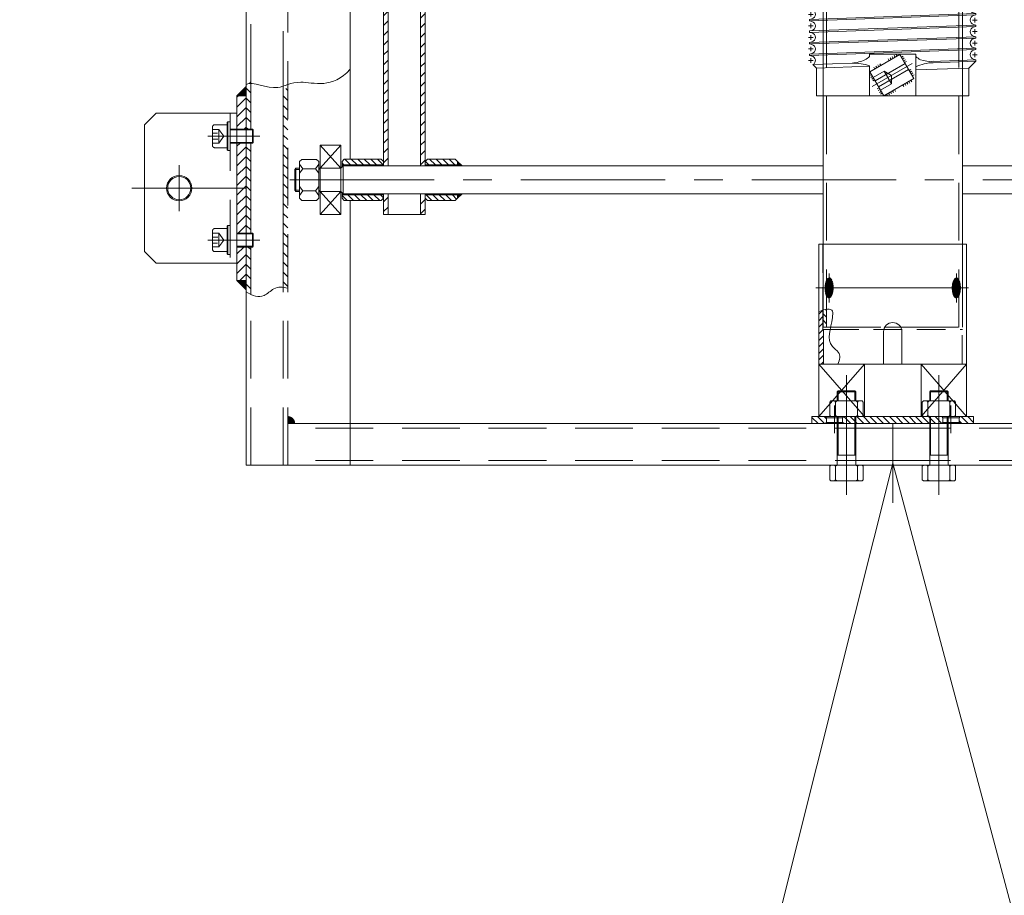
# Model space of a CAD drawing. Header units: centimetres. Extents: x -149939 to 48626, y -46000 to 152985.
# Tile 251 of 256: x 7089 to 7507, y 44871 to 45243. Entities that reach past the tile are written whole.
import ezdxf

# ---------------------------------------------------------------- set-up
doc = ezdxf.new("R2010")
doc.units = ezdxf.units.CM
doc.header["$LTSCALE"] = 50
doc.header["$PDMODE"] = 35
doc.header["$PDSIZE"] = 0.1
for name, pattern in [('CENTER', [2, 1.25, -0.25, 0.25, -0.25]), ('DASHED', [0.75, 0.5, -0.25]), ('Osie rzutów$0$DASHDOT2', [12.7, 6.35, -3.175, 0, -3.175])]:
    doc.linetypes.add(name, pattern=pattern)
doc.layers.get('0').update_dxf_attribs({"color": 8})
doc.layers.get('DEFPOINTS').update_dxf_attribs({"color": 8})
for name, color, linetype, lineweight in [('Kondygnacja  -0_5$0$ARCH_INFO_WYMIARY', 8, 'Continuous', 9), ('kreskowanie', 8, 'Continuous', 13), ('osie', 8, 'CENTER', 13), ('przerwa', 8, 'DASHED', 13), ('RYSUNKOWE_NIEDRUK', 8, 'Continuous', 9), ('SYSTEMY AV', 8, 'Continuous', 13), ('wymiar', 8, 'Continuous', 13)]:
    doc.layers.add(name, color=color, linetype=linetype, lineweight=lineweight)
doc.layers.add('Osie rzutów$0$ARCH_INFO_OSIE_IST', color=8, linetype='Osie rzutów$0$DASHDOT2')
doc.layers.add('Osie rzutów$0$ARCH_INFO_OSIE_OPISY_IST', color=8, linetype='Continuous')
doc.styles.add('Kondygnacja  -0_5$0$Romans', font='Romans.shx', dxfattribs={"width": 0.7})
doc.styles.add('Romans', font='Romans.shx')
doc.dimstyles.new('Kondygnacja  -0_5$0$Wymiary 1-100', dxfattribs={"dimtxt": 12, "dimasz": 10, "dimexe": 5, "dimexo": 0, "dimgap": 4, "dimtad": 1, "dimrnd": 0.5, "dimzin": 12, "dimdsep": 46, "dimtxsty": 'Kondygnacja  -0_5$0$Romans', "dimblk": 'Kondygnacja  -0_5$0$_Oblique', "dimcen": 10, "dimdle": 10, "dimclrt": 55, "dimazin": 0, "dimtfac": 1, "dimtmove": 1, "dimatfit": 3, "dimfxl": 8, "dimfxlon": 1, "dimtolj": 1, "dimtzin": 0, "dimarcsym": 0})
doc.dimstyles.new('Wymiary 1-200', dxfattribs={"dimtxt": 22, "dimasz": 20, "dimexe": 10, "dimexo": 0, "dimgap": 8, "dimtad": 1, "dimrnd": 0.5, "dimzin": 12, "dimdsep": 46, "dimtxsty": 'Romans', "dimblk": 'OBLIQUE', "dimcen": 0.5, "dimdle": 15, "dimclrt": 55, "dimazin": 0, "dimtfac": 1, "dimtmove": 1, "dimatfit": 3, "dimfxl": 16, "dimfxlon": 1, "dimtolj": 1, "dimtzin": 0, "dimarcsym": 0})
pattern_1 = [(135, (-65982.465, 26636.8553), (-1.41421356, -1.41421356), [])]

# ---------------------------------------------------------------- blocks, each defined once
blk = doc.blocks.new('Osie rzutów')
at = {"layer": 'Osie rzutów$0$ARCH_INFO_OSIE_IST', "ltscale": 10}
blk.add_line((12860, 12510), (12860, 4623.259), dxfattribs=at)
blk = doc.blocks.new('Kondygnacja  -0_5$0$_Oblique')
at = {"color": 0, "linetype": 'ByBlock', "lineweight": -2}
blk.add_line((-0.5, -0.5), (0.5, 0.5), dxfattribs=at)
blk = doc.blocks.new('*D212')
at = {"layer": 'DEFPOINTS', "color": 0}
for p in [(-30586.3, 81900), (-30681.11, 12489.5), (9064, 12489.5)]:
    blk.add_point(p, dxfattribs=at)
at = {"layer": 'Kondygnacja  -0_5$0$ARCH_INFO_WYMIARY', "color": 0, "lineweight": -2}
for p, q in [((-30681.11, 81910), (-30681.11, 12479.5)), ((-30673.11, 81900), (-30686.11, 81900)), ((-30673.11, 12489.5), (-30686.11, 12489.5))]:
    blk.add_line(p, q, dxfattribs=at)
at = {"layer": 'Kondygnacja  -0_5$0$ARCH_INFO_WYMIARY', "color": 0, "linetype": 'ByBlock', "lineweight": -2, "xscale": 10, "yscale": 10, "zscale": 10}
for p, rotation in [((-30681.11, 81900), 90), ((-30681.11, 12489.5), 270)]:
    blk.add_blockref('Kondygnacja  -0_5$0$_Oblique', p, dxfattribs=dict(at, rotation=rotation))
at = {"layer": 'Kondygnacja  -0_5$0$ARCH_INFO_WYMIARY', "color": 55, "insert": (-30691.11, 47194.75), "char_height": 12, "attachment_point": 5, "rotation": 90, "style": 'Kondygnacja  -0_5$0$Romans'}
blk.add_mtext('\\A1;69410.5', dxfattribs=at)
blk = doc.blocks.new('A$C17EA1C80')
for p, q in [((4.89, 72.5), (4.29, 72.5)), ((4.89, 72.5), (4.29, 72.5)), ((6.82, 0.5), (4.29, 72.5)), ((5.16, 71.49), (4.89, 72.5)), ((7.42, 0.5), (4.89, 72.5)), ((9.03, 71.49), (9.3, 72.5)), ((9.9, 72.5), (9.3, 72.5)), ((9.9, 72.5), (9.3, 72.5)), ((11.83, 0.5), (9.3, 72.5)), ((10.17, 71.49), (9.9, 72.5)), ((12.43, 0.5), (9.9, 72.5)), ((14.04, 71.49), (14.31, 72.5)), ((14.91, 72.5), (14.31, 72.5)), ((14.91, 72.5), (14.31, 72.5)), ((16.84, 0.5), (14.31, 72.5)), ((15.18, 71.49), (14.91, 72.5)), ((17.44, 0.5), (14.91, 72.5)), ((19.05, 71.49), (19.32, 72.5)), ((19.92, 72.5), (19.32, 72.5)), ((19.92, 72.5), (19.32, 72.5)), ((21.85, 0.5), (19.32, 72.5)), ((20.19, 71.49), (19.92, 72.5)), ((22.45, 0.5), (19.92, 72.5)), ((24.06, 71.49), (24.33, 72.5)), ((24.93, 72.5), (24.33, 72.5)), ((24.93, 72.5), (24.33, 72.5)), ((26.85, 0.5), (24.33, 72.5)), ((25.2, 71.49), (24.93, 72.5)), ((27.45, 0.5), (24.93, 72.5)), ((29.07, 71.49), (29.34, 72.5)), ((29.94, 72.5), (29.34, 72.5)), ((29.94, 72.5), (29.34, 72.5)), ((31.86, 0.5), (29.34, 72.5)), ((30.21, 71.49), (29.94, 72.5)), ((32.46, 0.5), (29.94, 72.5)), ((34.08, 71.49), (34.35, 72.5)), ((34.95, 72.5), (34.35, 72.5)), ((34.95, 72.5), (34.35, 72.5)), ((36.87, 0.5), (34.35, 72.5)), ((35.22, 71.49), (34.95, 72.5)), ((37.47, 0.5), (34.95, 72.5)), ((39.09, 71.49), (39.35, 72.5)), ((39.95, 72.5), (39.35, 72.5)), ((39.95, 72.5), (39.35, 72.5)), ((41.88, 0.5), (39.35, 72.5)), ((40.22, 71.49), (39.95, 72.5)), ((42.48, 0.5), (39.95, 72.5)), ((44.09, 71.49), (44.36, 72.5)), ((44.96, 72.5), (44.36, 72.5)), ((44.96, 72.5), (44.36, 72.5)), ((46.89, 0.5), (44.36, 72.5)), ((45.23, 71.49), (44.96, 72.5)), ((47.49, 0.5), (44.96, 72.5)), ((49.1, 71.49), (49.37, 72.5)), ((51.89, 0.5), (49.36, 72.5)), ((49.96, 72.5), (49.37, 72.5)), ((50.23, 71.49), (49.96, 72.5)), ((52.49, 0.5), (49.96, 72.5)), ((54.1, 71.49), (54.37, 72.5)), ((54.97, 72.5), (54.37, 72.5)), ((54.97, 72.5), (54.37, 72.5)), ((56.9, 0.5), (54.37, 72.5)), ((55.24, 71.49), (54.97, 72.5)), ((57.5, 0.5), (54.97, 72.5)), ((59.11, 71.49), (59.38, 72.5)), ((61.9, 0.5), (59.37, 72.5)), ((59.97, 72.5), (59.38, 72.5)), ((60.24, 71.49), (59.97, 72.5)), ((62.5, 0.5), (59.97, 72.5)), ((64.11, 71.49), (64.38, 72.5)), ((66.9, 0.5), (64.37, 72.5)), ((64.97, 72.5), (64.38, 72.5)), ((65.24, 71.49), (64.97, 72.5)), ((67.5, 0.5), (64.97, 72.5)), ((69.11, 71.49), (69.38, 72.5)), ((71.9, 0.5), (69.37, 72.5)), ((69.97, 72.5), (69.38, 72.5)), ((69.97, 72.5), (69.38, 72.5)), ((70.24, 71.49), (69.97, 72.5)), ((72.5, 0.5), (69.97, 72.5)), ((74.11, 71.49), (74.38, 72.5)), ((74.98, 72.5), (74.38, 72.5)), ((76.91, 0.5), (74.38, 72.5)), ((75.25, 71.49), (74.98, 72.5)), ((77.51, 0.5), (74.98, 72.5)), ((79.12, 71.49), (79.39, 72.5)), ((79.99, 72.5), (79.39, 72.5)), ((81.92, 0.5), (79.39, 72.5)), ((80.26, 71.49), (79.99, 72.5)), ((82.52, 0.5), (79.99, 72.5)), ((84.13, 71.49), (84.4, 72.5)), ((85, 72.5), (84.4, 72.5)), ((85.07, 53.49), (84.4, 72.5)), ((88, 69.5), (85, 72.5)), ((85.65, 54.04), (85, 72.5)), ((0, 69.5), (0, 36.5)), ((3, 69.5), (0, 69.5)), ((4.35, 70.85), (3, 69.5)), ((3, 69.5), (3, 36.5)), ((100, 69.5), (88, 69.5)), ((88.81, 46.5), (88, 69.5)), ((100, 69.5), (100, 36.5)), ((100, 46.5), (82, 46.5)), ((82, 26.5), (82, 46.5)), ((92.5, 45.61), (82.11, 39.61)), ((88.53, 44.36), (88.98, 43.57)), ((88.6, 43.36), (96.1, 30.37)), ((89.32, 44.81), (89.77, 44.03)), ((90.11, 45.27), (90.56, 44.49)), ((90.9, 45.73), (91.35, 44.94)), ((92.5, 45.61), (100, 32.62)), ((93.98, 44.83), (93.2, 44.38)), ((94.48, 43.97), (93.7, 43.52)), ((94.98, 43.1), (94.2, 42.65)), ((82.03, 37.93), (82.81, 38.38)), ((82.11, 39.61), (89.61, 26.62)), ((82.8, 41.05), (83.26, 40.27)), ((83.59, 41.51), (84.05, 40.72)), ((84.38, 41.96), (84.84, 41.18)), ((85.17, 42.42), (85.63, 41.64)), ((86, 41.86), (93.5, 28.87)), ((95.48, 42.24), (94.7, 41.79)), ((95.98, 41.37), (95.2, 40.92)), ((0, 3.5), (0, 36.5)), ((3, 3.5), (3, 36.5)), ((82.53, 37.07), (83.31, 37.52)), ((83.03, 36.2), (83.81, 36.65)), ((83.53, 35.34), (84.31, 35.79)), ((84.03, 34.47), (84.81, 34.92)), ((98.07, 37.75), (97.3, 37.3)), ((98.57, 36.88), (97.8, 36.43)), ((99.07, 36.02), (98.3, 35.57)), ((99.57, 35.15), (98.8, 34.7)), ((100.01, 34.25), (99.3, 33.84)), ((100, 3.5), (100, 36.5)), ((86.12, 30.85), (86.9, 31.3)), ((86.62, 29.98), (87.4, 30.43)), ((100, 32.62), (89.61, 26.62)), ((96.93, 29.8), (96.48, 30.58)), ((97.72, 30.26), (97.27, 31.04)), ((98.51, 30.71), (98.06, 31.5)), ((99.3, 31.17), (98.85, 31.95)), ((82.93, 26.5), (82, 26.5)), ((100, 26.5), (86.99, 26.5)), ((87.12, 29.12), (87.9, 29.57)), ((88, 3.5), (87.19, 26.5)), ((87.62, 28.25), (88.4, 28.7)), ((91.21, 26.49), (90.76, 27.28)), ((92, 26.95), (91.55, 27.73)), ((92.79, 27.41), (92.34, 28.19)), ((93.58, 27.86), (93.13, 28.65)), ((86.47, 1.97), (85.84, 18.96)), ((3, 3.5), (0, 3.5)), ((3.73, 2.77), (3, 3.5)), ((6.6, 1.51), (6.87, 0.5)), ((7.41, 0.5), (6.82, 0.5)), ((7.68, 1.51), (7.41, 0.5)), ((11.55, 1.51), (11.82, 0.5)), ((12.42, 0.5), (11.83, 0.5)), ((12.69, 1.51), (12.42, 0.5)), ((16.56, 1.51), (16.83, 0.5)), ((17.43, 0.5), (16.84, 0.5)), ((17.7, 1.51), (17.43, 0.5)), ((21.57, 1.51), (21.84, 0.5)), ((22.44, 0.5), (21.85, 0.5)), ((22.71, 1.51), (22.44, 0.5)), ((26.58, 1.51), (26.85, 0.5)), ((27.45, 0.5), (26.85, 0.5)), ((27.72, 1.51), (27.45, 0.5)), ((31.59, 1.51), (31.85, 0.5)), ((32.45, 0.5), (31.86, 0.5)), ((32.72, 1.51), (32.45, 0.5)), ((36.59, 1.51), (36.86, 0.5)), ((37.46, 0.5), (36.87, 0.5)), ((37.73, 1.51), (37.46, 0.5)), ((41.6, 1.51), (41.87, 0.5)), ((42.47, 0.5), (41.88, 0.5)), ((42.74, 1.51), (42.47, 0.5)), ((46.61, 1.51), (46.88, 0.5)), ((47.48, 0.5), (46.89, 0.5)), ((47.75, 1.51), (47.48, 0.5)), ((51.62, 1.51), (51.89, 0.5)), ((52.49, 0.5), (51.89, 0.5)), ((52.49, 0.5), (51.89, 0.5)), ((52.76, 1.51), (52.49, 0.5)), ((56.63, 1.51), (56.9, 0.5)), ((57.49, 0.5), (56.9, 0.5)), ((57.76, 1.51), (57.49, 0.5)), ((61.63, 1.51), (61.9, 0.5)), ((62.49, 0.5), (61.9, 0.5)), ((62.76, 1.51), (62.49, 0.5)), ((66.63, 1.51), (66.9, 0.5)), ((67.49, 0.5), (66.9, 0.5)), ((67.49, 0.5), (66.9, 0.5)), ((67.76, 1.51), (67.49, 0.5)), ((71.63, 1.51), (71.9, 0.5)), ((72.5, 0.5), (71.9, 0.5)), ((72.77, 1.51), (72.5, 0.5)), ((76.64, 1.51), (76.91, 0.5)), ((77.51, 0.5), (76.91, 0.5)), ((77.78, 1.51), (77.51, 0.5)), ((81.65, 1.51), (81.92, 0.5)), ((82.52, 0.5), (81.92, 0.5)), ((82.79, 1.51), (82.52, 0.5)), ((88, 3.5), (86.47, 1.97)), ((100, 3.5), (88, 3.5))]:
    blk.add_line(p, q)
for centre, radius, start, end in [((7.1, 72), 2, 194.7009, 345.2991), ((12.11, 72), 2, 194.7009, 345.2991), ((17.11, 72), 2, 194.7009, 345.2991), ((22.12, 72), 2, 194.7009, 345.2991), ((27.13, 72), 2, 194.7009, 345.2991), ((32.14, 72), 2, 194.7009, 345.2991), ((37.15, 72), 2, 194.7009, 345.2991), ((42.16, 72), 2, 194.7009, 345.2991), ((47.17, 72), 2, 194.7009, 345.2991), ((52.17, 72), 2, 194.7009, 345.2991), ((57.18, 72), 2, 194.7009, 345.2991), ((62.18, 72), 2, 194.7009, 345.2991), ((67.18, 72), 2, 194.7009, 345.2991), ((72.18, 72), 2, 194.7009, 345.2991), ((77.19, 72), 2, 194.7009, 345.2991), ((82.2, 72), 2, 194.7009, 345.2991), ((68, 53.15), 17.07, 344.2447, 2.8872), ((103.45, 54.31), 17.81, 180.8759, 206.0273), ((75.56, 53.53), 10.19, 316.3152, 330.5103), ((75.56, 19.47), 10.19, 29.4897, 43.6848), ((110.45, 19.07), 24.61, 162.4248, 180.256), ((66.01, 16.83), 19.95, 6.1238, 22.5501), ((4.67, 1), 2, 14.7009, 117.9038), ((9.61, 1), 2, 14.7009, 165.2991), ((14.62, 1), 2, 14.7009, 165.2991), ((19.63, 1), 2, 14.7009, 165.2991), ((24.64, 1), 2, 14.7009, 165.2991), ((29.65, 1), 2, 14.7009, 165.2991), ((34.66, 1), 2, 14.7009, 165.2991), ((39.67, 1), 2, 14.7009, 165.2991), ((44.68, 1), 2, 14.7009, 165.2991), ((49.69, 1), 2, 14.7009, 165.2991), ((54.7, 1), 2, 14.7009, 165.2991), ((59.7, 1), 2, 14.7009, 165.2991), ((64.7, 1), 2, 14.7009, 165.2991), ((69.7, 1), 2, 14.7009, 165.2991), ((74.7, 1), 2, 14.7009, 165.2991), ((79.71, 1), 2, 14.7009, 165.2991), ((84.72, 1), 2, 29.0445, 165.2991)]:
    blk.add_arc(centre, radius, start, end)
at = {"layer": 'osie'}
for p, q in [((7.1, 73), (7.1, 71)), ((12.11, 73), (12.11, 71)), ((17.11, 73), (17.11, 71)), ((22.12, 73), (22.12, 71)), ((27.13, 73), (27.13, 71)), ((32.14, 73), (32.14, 71)), ((37.15, 73), (37.15, 71)), ((42.16, 73), (42.16, 71)), ((47.17, 73), (47.17, 71)), ((52.17, 73), (52.17, 71)), ((57.18, 73), (57.18, 71)), ((62.18, 73), (62.18, 71)), ((67.18, 73), (67.18, 71)), ((72.18, 73), (72.18, 71)), ((77.19, 73), (77.19, 71)), ((82.2, 73), (82.2, 71)), ((8.1, 72), (6.1, 72)), ((13.11, 72), (11.11, 72)), ((18.11, 72), (16.11, 72)), ((23.12, 72), (21.12, 72)), ((28.13, 72), (26.13, 72)), ((33.14, 72), (31.14, 72)), ((38.15, 72), (36.15, 72)), ((43.16, 72), (41.16, 72)), ((48.17, 72), (46.17, 72)), ((53.17, 72), (51.17, 72)), ((58.18, 72), (56.18, 72)), ((63.18, 72), (61.18, 72)), ((68.18, 72), (66.18, 72)), ((73.18, 72), (71.18, 72)), ((78.19, 72), (76.19, 72)), ((83.2, 72), (81.2, 72)), ((85.96, 44.93), (95.98, 27.57)), ((10.61, 1), (8.61, 1)), ((9.61, 0), (9.61, 2)), ((15.62, 1), (13.62, 1)), ((14.62, 0), (14.62, 2)), ((20.63, 1), (18.63, 1)), ((19.63, 0), (19.63, 2)), ((25.64, 1), (23.64, 1)), ((24.64, 0), (24.64, 2)), ((30.65, 1), (28.65, 1)), ((29.65, 0), (29.65, 2)), ((35.66, 1), (33.66, 1)), ((34.66, 0), (34.66, 2)), ((40.67, 1), (38.67, 1)), ((39.67, 0), (39.67, 2)), ((45.68, 1), (43.68, 1)), ((44.68, 0), (44.68, 2)), ((50.69, 1), (48.69, 1)), ((49.69, 0), (49.69, 2)), ((55.7, 1), (53.7, 1)), ((54.7, 0), (54.7, 2)), ((60.7, 1), (58.7, 1)), ((59.7, 0), (59.7, 2)), ((65.7, 1), (63.7, 1)), ((64.7, 0), (64.7, 2)), ((70.7, 1), (68.7, 1)), ((69.7, 0), (69.7, 2)), ((75.7, 1), (73.7, 1)), ((74.7, 0), (74.7, 2)), ((80.71, 1), (78.71, 1)), ((79.71, 0), (79.71, 2)), ((85.72, 1), (83.72, 1)), ((84.72, 0), (84.72, 2))]:
    blk.add_line(p, q, dxfattribs=at)
at = {"layer": 'przerwa', "ltscale": 0.5}
for p, q in [((94.78, 35.95), (89.33, 32.8)), ((89.33, 32.8), (91.14, 35.95)), ((94.78, 35.95), (91.14, 35.95)), ((94.78, 35.95), (97.53, 31.19)), ((89.33, 32.8), (92.08, 28.04))]:
    blk.add_line(p, q, dxfattribs=at)
blk = doc.blocks.new('A$C45FE2F59')
h = blk.add_hatch()
h.set_pattern_fill('_USER', color=256, scale=0.1, angle=45, style=0, pattern_type=0)
h.set_pattern_definition([(135, (67949.22685, 25693.96624), (0.07071067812, 0.07071067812), [])])
h.paths.add_polyline_path([(-280, 164), (-280, 160), (-284, 160)])
h = blk.add_hatch()
h.set_pattern_fill('_USER', color=256, scale=0.1, angle=135, style=0, pattern_type=0)
h.set_pattern_definition([(45, (68311.83249, 24670.12207), (0.07071067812, -0.07071067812), [])])
h.paths.add_polyline_path([(-188.5, 131.6), (-186.5, 129.6), (-188.5, 129.6)])
h.paths.add_polyline_path([(-188.5, 117.6), (-186.5, 117.6), (-188.5, 115.6)])
h = blk.add_hatch()
h.set_pattern_fill('_USER', color=256, scale=0.1, angle=495, style=0, pattern_type=0)
h.set_pattern_definition([(135, (-27404.95346, -72953.90815), (-0.07071067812, -0.07071067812), [])])
edge = h.paths.add_edge_path()
edge.add_ellipse((-27.55, 76.78), major_axis=(0, 4.36), ratio=0.400988, start_angle=180, end_angle=270)
edge.add_line((-25.8, 76.78), (-27.55, 76.78))
edge.add_line((-27.55, 76.78), (-27.55, 72.42))
edge = h.paths.add_edge_path()
edge.add_ellipse((-27.55, 76.78), major_axis=(0, 4.36), ratio=0.400988, start_angle=270, end_angle=360)
edge.add_line((-27.55, 81.15), (-27.55, 76.78))
edge.add_line((-27.55, 76.78), (-25.8, 76.78))
edge = h.paths.add_edge_path()
edge.add_ellipse((-27.55, 76.78), major_axis=(0, 4.36), ratio=0.400988, start_angle=0, end_angle=39.0901)
edge.add_line((-28.65, 80.17), (-28.65, 76.78))
edge.add_line((-28.65, 76.78), (-27.55, 76.78))
edge.add_line((-27.55, 76.78), (-27.55, 81.15))
edge = h.paths.add_edge_path()
edge.add_line((-27.55, 76.78), (-28.65, 76.78))
edge.add_line((-28.65, 76.78), (-28.65, 73.4))
edge.add_ellipse((-27.55, 76.78), major_axis=(0, 4.36), ratio=0.400988, start_angle=140.9099, end_angle=180)
edge.add_line((-27.55, 72.42), (-27.55, 76.78))
edge = h.paths.add_edge_path()
edge.add_ellipse((-27.55, 76.78), major_axis=(0, 4.36), ratio=0.400988, start_angle=90, end_angle=140.9099)
edge.add_line((-28.65, 73.4), (-28.65, 76.78))
edge.add_line((-28.65, 76.78), (-29.3, 76.78))
edge = h.paths.add_edge_path()
edge.add_ellipse((-27.55, 76.78), major_axis=(0, 4.36), ratio=0.400988, start_angle=39.0901, end_angle=90)
edge.add_line((-29.3, 76.78), (-28.65, 76.78))
edge.add_line((-28.65, 76.78), (-28.65, 80.17))
h = blk.add_hatch()
h.set_pattern_fill('_USER', color=256, scale=0.1, angle=495, style=0, pattern_type=0)
h.set_pattern_definition([(135, (-27349.86036, -72953.90815), (-0.07071067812, -0.07071067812), [])])
edge = h.paths.add_edge_path()
edge.add_line((27.55, 76.78), (27.55, 72.42))
edge.add_ellipse((27.55, 76.78), major_axis=(0, 4.36), ratio=0.400988, start_angle=180, end_angle=270)
edge.add_line((29.3, 76.78), (27.55, 76.78))
edge = h.paths.add_edge_path()
edge.add_ellipse((27.55, 76.78), major_axis=(0, 4.36), ratio=0.400988, start_angle=270, end_angle=360)
edge.add_line((27.55, 81.15), (27.55, 76.78))
edge.add_line((27.55, 76.78), (29.3, 76.78))
edge = h.paths.add_edge_path()
edge.add_ellipse((27.55, 76.78), major_axis=(0, 4.36), ratio=0.400988, start_angle=0, end_angle=39.0901)
edge.add_line((26.44, 80.17), (26.44, 76.78))
edge.add_line((26.44, 76.78), (27.55, 76.78))
edge.add_line((27.55, 76.78), (27.55, 81.15))
edge = h.paths.add_edge_path()
edge.add_line((26.44, 76.78), (26.44, 73.4))
edge.add_ellipse((27.55, 76.78), major_axis=(0, 4.36), ratio=0.400988, start_angle=140.9099, end_angle=180)
edge.add_line((27.55, 72.42), (27.55, 76.78))
edge.add_line((27.55, 76.78), (26.44, 76.78))
edge = h.paths.add_edge_path()
edge.add_ellipse((27.55, 76.78), major_axis=(0, 4.36), ratio=0.400988, start_angle=90, end_angle=140.9099)
edge.add_line((26.44, 73.4), (26.44, 76.78))
edge.add_line((26.44, 76.78), (25.8, 76.78))
edge = h.paths.add_edge_path()
edge.add_ellipse((27.55, 76.78), major_axis=(0, 4.36), ratio=0.400988, start_angle=39.0901, end_angle=90)
edge.add_line((25.8, 76.78), (26.44, 76.78))
edge.add_line((26.44, 76.78), (26.44, 80.17))
h = blk.add_hatch()
h.set_pattern_fill('_USER', color=256, scale=0.1, angle=45, style=0, pattern_type=0)
h.set_pattern_definition([(225, (67949.22685, -25453.96624), (0.07071067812, -0.07071067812), [])])
h.paths.add_polyline_path([(-280, 76), (-280, 80), (-284, 80)])
h = blk.add_hatch()
h.set_pattern_fill('_USER', color=256, scale=0.1, angle=45, style=0, pattern_type=0)
h.set_pattern_definition([(315, (-67949.22685, -25453.96624), (-0.07071067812, -0.07071067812), [])])
h.paths.add_polyline_path([(-259, 18), (-262, 18), (-262, 21, -0.414214)])
at = {"layer": 'kreskowanie'}
h = blk.add_hatch(dxfattribs=at)
h.set_pattern_fill('_USER', color=256, scale=3, angle=45, style=0, pattern_type=0)
h.set_pattern_definition([(45, (-65982.465, 26636.8553), (-2.12132034, 2.12132034), [])])
h.paths.add_polyline_path([(-202.5, 117.5), (-204.5, 117.5), (-204.5, 108.6), (-202.5, 108.6)])
h.paths.add_polyline_path([(-218.5, 117.5), (-220.5, 117.5), (-220.5, 108.6), (-218.5, 108.6)])
h.paths.add_polyline_path([(-202.5, 350), (-204.5, 350), (-204.5, 129.7), (-202.5, 129.7), (-202.5, 134.6)])
h.paths.add_polyline_path([(-218.5, 350), (-220.5, 350), (-220.5, 134.6), (-220.5, 129.7), (-218.5, 129.7)])
h.paths.add_polyline_path([(-202.5, 387.3), (-204.5, 387.3), (-204.5, 350), (-202.5, 350)])
h.paths.add_polyline_path([(-218.5, 387.3), (-220.5, 387.3), (-220.5, 350), (-218.5, 350)])
h.paths.add_polyline_path([(-202.5, 403.9), (-202.5, 406.4), (-204.5, 406.4), (-204.5, 395.5), (-202.5, 395.5)])
h.paths.add_polyline_path([(-218.5, 406.4), (-220.5, 406.4), (-220.5, 395.5), (-218.5, 395.5)])
h.paths.add_polyline_path([(-181.5, 387.3), (-183.5, 387.3), (-183.5, 376.4), (-181.5, 376.4)])
h.paths.add_polyline_path([(-197.5, 387.3), (-199.5, 387.3), (-199.5, 376.4), (-197.5, 376.4)])
h.paths.add_polyline_path([(-181.5, 654.9), (-183.5, 654.9), (-183.5, 395.5), (-181.5, 395.5)])
h.paths.add_polyline_path([(-197.5, 654.9), (-199.5, 654.9), (-199.5, 395.5), (-197.5, 395.5)])
h.paths.add_polyline_path([(-181.5, 672), (-183.5, 672), (-183.5, 663.1), (-181.5, 663.1)])
h.paths.add_polyline_path([(-197.5, 672), (-199.5, 672), (-199.5, 663.1), (-197.5, 663.1)])
h = blk.add_hatch(dxfattribs=at)
h.set_pattern_fill('_USER', color=256, scale=3, angle=45, style=0, pattern_type=0)
h.set_pattern_definition([(315, (-67949.227, -25453.9662), (-2.12132034, -2.12132034), [])])
edge = h.paths.add_edge_path()
edge.add_spline(control_points=[(-278, 73.96), (-278.66, 74.27), (-279.33, 74.64), (-280, 75.05)], knot_values=[3.563237, 3.563237, 3.563237, 3.563237, 5.623103, 5.623103, 5.623103, 5.623103], degree=3, periodic=0)
edge.add_line((-280, 75.05), (-280, 94.5))
edge.add_line((-280, 94.5), (-278, 94.5))
edge.add_line((-278, 94.5), (-278, 73.96))
h.paths.add_polyline_path([(-280, 139.5), (-278, 139.5), (-278, 100.5), (-280, 100.5)])
edge = h.paths.add_edge_path()
edge.add_line((-278, 145.5), (-280, 145.5))
edge.add_line((-280, 145.5), (-280, 164.95))
edge.add_spline(control_points=[(-280, 164.95), (-279.33, 165.36), (-278.66, 165.73), (-278, 166.04)], knot_values=[3.563237, 3.563237, 3.563237, 3.563237, 5.623103, 5.623103, 5.623103, 5.623103], degree=3, periodic=0)
edge.add_line((-278, 166.04), (-278, 145.5))
edge = h.paths.add_edge_path()
edge.add_spline(control_points=[(-262, 76.65), (-262.68, 76.84), (-263.35, 76.98), (-264, 77.05)], knot_values=[21.480294, 21.480294, 21.480294, 21.480294, 23.511433, 23.511433, 23.511433, 23.511433], degree=3, periodic=0)
edge.add_line((-264, 77.05), (-264, 162.95))
edge.add_spline(control_points=[(-264, 162.95), (-263.35, 163.02), (-262.68, 163.16), (-262, 163.35)], knot_values=[21.480294, 21.480294, 21.480294, 21.480294, 23.511433, 23.511433, 23.511433, 23.511433], degree=3, periodic=0)
edge.add_line((-262, 163.35), (-262, 76.65))
h = blk.add_hatch(dxfattribs=at)
h.set_pattern_fill('_USER', color=256, scale=3, angle=135, style=0, pattern_type=0)
h.set_pattern_definition([(225, (-67949.227, -25453.9662), (-2.12132034, 2.12132034), [])])
h.paths.add_polyline_path([(-284, 94.5), (-280, 94.5), (-280, 80), (-284, 80)])
h.paths.add_polyline_path([(-280, 100.5), (-284, 100.5), (-284, 139.5), (-280, 139.5)])
h.paths.add_polyline_path([(-280, 145.5), (-284, 145.5), (-284, 160), (-280, 160)])
h = blk.add_hatch(dxfattribs=at)
h.set_pattern_fill('_USER', color=256, scale=2, angle=135, style=0, pattern_type=0)
h.set_pattern_definition(pattern_1)
h.paths.add_polyline_path([(-238.5, 130.1), (-238.5, 131.6), (-237.5, 132.6), (-221.5, 132.6), (-220.5, 131.6), (-220.5, 130.1)])
h.paths.add_polyline_path([(-237.5, 114.6), (-238.5, 115.6), (-238.5, 117.1), (-220.5, 117.1), (-220.5, 115.6), (-221.5, 114.6)])
h = blk.add_hatch(dxfattribs=at)
h.set_pattern_fill('_USER', color=256, scale=2, angle=135, style=0, pattern_type=0)
h.set_pattern_definition(pattern_1)
h.paths.add_polyline_path([(-202.5, 130.1), (-202.5, 131.6), (-201.5, 132.6), (-189.5, 132.6), (-188.5, 131.6), (-188.5, 130.1)])
h.paths.add_polyline_path([(-188.5, 117.1), (-188.5, 115.6), (-189.5, 114.6), (-201.5, 114.6), (-202.5, 115.6), (-202.5, 117.1)])
h = blk.add_hatch(dxfattribs=at)
h.set_pattern_fill('_USER', color=256, scale=2, angle=585, style=0, pattern_type=0)
h.set_pattern_definition([(225, (-27404.9535, -72953.9082), (1.41421356, -1.41421356), [])])
edge = h.paths.add_edge_path()
edge.add_spline(control_points=[(-30.2, 67.16), (-30.77, 66.98), (-31.38, 66.76), (-32, 66.53)], knot_values=[1.64677, 1.64677, 1.64677, 1.64677, 3.07729, 3.07729, 3.07729, 3.07729], degree=3, periodic=0)
edge.add_line((-32, 66.53), (-32, 43.78))
edge.add_line((-32, 43.78), (-30, 43.78))
edge.add_line((-30, 43.78), (-30, 58.78))
edge.add_line((-30, 58.78), (-30.2, 58.78))
edge.add_line((-30.2, 58.78), (-30.2, 67.16))
h = blk.add_hatch(dxfattribs=at)
h.set_pattern_fill('_USER', color=256, scale=2, angle=495, style=0, pattern_type=0)
h.set_pattern_definition([(135, (-27404.9535, -72953.9082), (-1.41421356, -1.41421356), [])])
edge = h.paths.add_edge_path()
edge.add_spline(control_points=[(-28.65, 67.54), (-29.11, 67.46), (-29.62, 67.34), (-30.15, 67.17)], knot_values=[3.119108, 3.119108, 3.119108, 3.119108, 4.463838, 4.463838, 4.463838, 4.463838], degree=3, periodic=0)
edge.add_line((-30.15, 67.17), (-30.15, 59.78))
edge.add_line((-30.15, 59.78), (-28.65, 59.78))
edge.add_line((-28.65, 59.78), (-28.65, 67.54))
h = blk.add_hatch(dxfattribs=at)
h.set_pattern_fill('_USER', color=256, scale=2, angle=135, style=0, pattern_type=0)
h.set_pattern_definition([(135, (-63556.9592, 26756.8037), (-1.41421356, -1.41421356), [])])
h.paths.add_polyline_path([(35, 21), (29.2, 21), (28.7, 20.5), (28.7, 18.5), (29.2, 18), (35, 18)])
h.paths.add_polyline_path([(21.7, 20.5), (21.2, 21), (20, 21), (20, 18), (21.2, 18), (21.7, 18.5)])
h.paths.add_polyline_path([(20, 21), (16.4, 21), (16.4, 18), (20, 18)])
h.paths.add_polyline_path([(16.4, 21), (16, 21), (16, 18), (16.4, 18)])
h.paths.add_polyline_path([(16, 21), (0, 21), (0, 18), (16, 18)])
h.paths.add_polyline_path([(0, 21), (-16, 21), (-16, 18), (0, 18)])
h.paths.add_polyline_path([(-16, 21), (-16.4, 21), (-16.4, 18), (-16, 18)])
h.paths.add_polyline_path([(-16.4, 21), (-20, 21), (-20, 18), (-16.4, 18)])
h.paths.add_polyline_path([(-20, 21), (-21.2, 21), (-21.7, 20.5), (-21.7, 18.5), (-21.2, 18), (-20, 18)])
h.paths.add_polyline_path([(-28.7, 20.5), (-29.2, 21), (-35, 21), (-35, 18), (-29.2, 18), (-28.7, 18.5)])
for p, q in [((-235, 442.76), (-235, 132.6)), ((-220.5, 134.6), (-220.5, 387.4)), ((-218.5, 387.4), (-218.5, 129.6)), ((-204.5, 387.4), (-204.5, 129.6)), ((-202.5, 134.6), (-202.5, 387.4)), ((-30.15, 59.78), (-30.15, 368)), ((30.15, 59.78), (30.15, 368)), ((-280, 145.5), (-280, 350)), ((-284, 160), (-280, 164)), ((-278, 145.5), (-278, 166.04)), ((-264, 162.95), (-264, 77.05)), ((-280, 160), (-284, 160)), ((-284, 80), (-284, 160)), ((-324, 147.5), (-319, 152.5)), ((-324, 147.5), (-319, 152.5)), ((-284, 152.5), (-319, 152.5)), ((-284, 152.5), (-319, 152.5)), ((-284, 152.5), (-284, 87.5)), ((-324, 147.5), (-324, 92.5)), ((-324, 147.5), (-324, 92.5)), ((-277, 145.2), (-277.3, 145.5)), ((-277.3, 145.5), (-277.3, 139.5)), ((-277, 145.2), (-277, 139.8)), ((-280, 100.5), (-280, 139.5)), ((-278, 100.5), (-278, 139.5)), ((-277, 139.8), (-277.3, 139.5)), ((-248, 128.6), (-248, 138.6)), ((-248, 138.6), (-239, 128.6)), ((-239, 138.6), (-248, 128.6)), ((-248, 138.6), (-239, 138.6)), ((-239, 128.6), (-239, 138.6)), ((-256.9, 131.48), (-255.9, 132.48)), ((-249.5, 132.48), (-255.9, 132.48)), ((-248.5, 131.48), (-249.5, 132.48)), ((-237.5, 132.6), (-238.5, 131.6)), ((-221.5, 132.6), (-237.5, 132.6)), ((-221.5, 132.6), (-220.5, 131.6)), ((-220.5, 134.6), (-220.5, 129.6)), ((-202.5, 134.6), (-202.5, 129.6)), ((-201.5, 132.6), (-202.5, 131.6)), ((-189.5, 132.6), (-201.5, 132.6)), ((-189.5, 132.6), (-188.5, 131.6)), ((-259, 128.1), (-258.5, 128.6)), ((-259, 128.1), (-259, 119.1)), ((-256.9, 128.6), (-258.5, 128.6)), ((-258.5, 128.6), (-258.5, 118.6)), ((-256.9, 131.48), (-256.9, 115.72)), ((-255.48, 128.43), (-256.9, 130.43)), ((-255.48, 128.43), (-256.9, 126.43)), ((-255.48, 128.43), (-249.92, 128.43)), ((-249.92, 128.43), (-248.5, 130.43)), ((-249.92, 128.43), (-248.5, 126.43)), ((-248.5, 128.1), (-248.5, 131.48)), ((-239, 128.6), (-248.5, 128.6)), ((-248, 128.6), (-248.5, 128.1)), ((-248.5, 128.1), (-248.5, 119.1)), ((-248, 118.6), (-248, 128.6)), ((-238, 129.6), (-239, 128.6)), ((-239, 118.6), (-239, 128.6)), ((-238.5, 131.6), (-238.5, 129.1)), ((-220.5, 130.1), (-238.5, 130.1)), ((-238, 129.6), (-238, 117.6)), ((-30.15, 129.6), (-238, 129.6)), ((-218.5, 129.7), (-220.5, 129.7)), ((-204.5, 129.7), (-202.5, 129.7)), ((-188.5, 130.1), (-202.5, 130.1)), ((-188.5, 131.6), (-188.5, 129.6)), ((-188.5, 131.6), (-186.5, 129.6)), ((30.15, 129.6), (238, 129.6)), ((-255.48, 118.77), (-256.9, 120.77)), ((-249.92, 118.77), (-248.5, 120.77)), ((-259, 119.1), (-258.5, 118.6)), ((-256.9, 118.6), (-258.5, 118.6)), ((-255.48, 118.77), (-256.9, 116.77)), ((-255.9, 114.72), (-256.9, 115.72)), ((-255.48, 118.77), (-249.92, 118.77)), ((-249.92, 118.77), (-248.5, 116.77)), ((-249.5, 114.72), (-248.5, 115.72)), ((-248, 118.6), (-248.5, 119.1)), ((-248.5, 119.1), (-248.5, 115.72)), ((-239, 118.6), (-248.5, 118.6)), ((-248, 118.6), (-248, 108.6)), ((-248, 108.6), (-239, 118.6)), ((-239, 108.6), (-248, 118.6)), ((-239, 118.6), (-238, 117.6)), ((-239, 118.6), (-239, 108.6)), ((-238.5, 118.1), (-238.5, 115.6)), ((-220.5, 117.1), (-238.5, 117.1)), ((-238.5, 115.6), (-237.5, 114.6)), ((-30.15, 117.6), (-238, 117.6)), ((-220.5, 115.6), (-221.5, 114.6)), ((-220.5, 108.6), (-220.5, 117.6)), ((-218.5, 117.5), (-220.5, 117.5)), ((-218.5, 117.6), (-218.5, 108.6)), ((-204.5, 117.6), (-204.5, 108.6)), ((-204.5, 117.5), (-202.5, 117.5)), ((-202.5, 108.6), (-202.5, 117.6)), ((-188.5, 117.1), (-202.5, 117.1)), ((-202.5, 115.6), (-201.5, 114.6)), ((-188.5, 115.6), (-189.5, 114.6)), ((-188.5, 117.6), (-188.5, 115.6)), ((-188.5, 115.6), (-186.5, 117.6)), ((30.15, 117.6), (238, 117.6)), ((-249.5, 114.72), (-255.9, 114.72)), ((-221.5, 114.6), (-237.5, 114.6)), ((-235, 114.6), (-235, 0)), ((-189.5, 114.6), (-201.5, 114.6)), ((-248, 108.6), (-239, 108.6)), ((-202.5, 108.6), (-220.5, 108.6)), ((-277, 100.2), (-277.3, 100.5)), ((-277.3, 94.5), (-277.3, 100.5)), ((-277, 94.8), (-277, 100.2)), ((-280, 0), (-280, 94.5)), ((-278, 73.96), (-278, 94.5)), ((-277, 94.8), (-277.3, 94.5)), ((-32, 43.78), (-32, 95.78)), ((-32, 95.78), (32, 95.78)), ((32, 43.78), (32, 95.78)), ((-324, 92.5), (-319, 87.5)), ((-324, 92.5), (-319, 87.5)), ((-284, 87.5), (-319, 87.5)), ((-284, 87.5), (-319, 87.5)), ((-280, 80), (-284, 80)), ((-284, 80), (-280, 76)), ((-30.2, 67.16), (-30.2, 58.78)), ((-28.65, 67.54), (-28.65, 59.78)), ((3.46, 59.78), (-3.46, 59.78)), ((-27.11, 58.78), (-30.2, 58.78)), ((-32, 43.78), (32, 43.78)), ((-32, 43.78), (-32, 21)), ((-32, 43.78), (-12.28, 21)), ((-32, 21), (-12.28, 43.78)), ((-12.28, 43.78), (-12.28, 21)), ((12.28, 43.78), (12.28, 21)), ((32, 21), (12.28, 43.78)), ((32, 43.78), (12.28, 21)), ((32, 43.78), (32, 21)), ((0, 18), (-262, 18)), ((-35, 21), (35, 21)), ((-35, 18), (-35, 21)), ((-35, 18), (35, 18)), ((-28.7, 20.5), (-29.2, 21)), ((-29.2, 18), (-28.7, 18.5)), ((-28.7, 20.5), (-28.7, 18.5)), ((-21.7, 20.5), (-28.7, 20.5)), ((-21.7, 18.5), (-28.7, 18.5)), ((-21.7, 20.5), (-21.2, 21)), ((-21.7, 20.5), (-21.7, 18.5)), ((-21.7, 18.5), (-21.2, 18)), ((0, 18), (262, 18)), ((21.7, 20.5), (21.2, 21)), ((21.7, 18.5), (21.2, 18)), ((21.7, 20.5), (21.7, 18.5)), ((21.7, 20.5), (28.7, 20.5)), ((21.7, 18.5), (28.7, 18.5)), ((28.7, 20.5), (29.2, 21)), ((28.7, 20.5), (28.7, 18.5)), ((29.2, 18), (28.7, 18.5)), ((35, 18), (35, 21)), ((0, 0), (-280, 0)), ((0, 0), (-280, 0)), ((-24.74, -0.5), (-25.25, 0)), ((-24.74, -0.5), (-24.24, 0)), ((0, 0), (280, 0)), ((0, 0), (280, 0)), ((24.74, -0.5), (24.24, 0)), ((24.74, -0.5), (25.25, 0)), ((45.32, 0), (-280, 0)), ((-280, 0), (-250, 0)), ((45.32, 0), (-280, 0)), ((-277, 0), (-280, 0)), ((-277, 0), (277, 0)), ((-277, 0), (277, 0)), ((-27.24, -0.5), (-26.74, 0)), ((-27.24, -0.5), (-27.24, -6.32)), ((-24.74, -6.32), (-24.74, -0.5)), ((-15.27, -0.5), (-15.78, 0)), ((-15.27, -0.5), (-14.77, 0)), ((-15.27, -6.32), (-15.27, -0.5)), ((-12.78, -0.49), (-13.26, 0)), ((-12.78, -0.49), (-12.78, -6.34)), ((12.78, -0.49), (13.26, 0)), ((12.78, -0.49), (12.78, -6.34)), ((15.27, -0.5), (14.77, 0)), ((15.27, -0.5), (15.78, 0)), ((15.27, -6.32), (15.27, -0.5)), ((24.74, -6.32), (24.74, -0.5)), ((27.24, -0.5), (26.74, 0)), ((27.24, -0.5), (27.24, -6.32)), ((-27.24, -6.32), (-26.74, -6.82)), ((-13.26, -6.82), (-26.74, -6.82)), ((-24.74, -6.32), (-25.25, -6.82)), ((-24.74, -6.32), (-24.24, -6.82)), ((-15.27, -6.32), (-15.78, -6.82)), ((-15.27, -6.32), (-14.77, -6.82)), ((-12.78, -6.34), (-13.26, -6.82)), ((12.78, -6.34), (13.26, -6.82)), ((13.26, -6.82), (26.74, -6.82)), ((15.27, -6.32), (14.77, -6.82)), ((15.27, -6.32), (15.78, -6.82)), ((24.74, -6.32), (24.24, -6.82)), ((24.74, -6.32), (25.25, -6.82)), ((27.24, -6.32), (26.74, -6.82))]:
    blk.add_line(p, q)
at = {"ltscale": 0.5}
for p, q in [((-287, 145.5), (-277.3, 145.5)), ((-287, 139.5), (-277.3, 139.5)), ((-284, 100.5), (-277.3, 100.5)), ((-284, 94.5), (-277.3, 94.5)), ((-30, 43.78), (-30, 58.78))]:
    blk.add_line(p, q, dxfattribs=at)
at = {"ltscale": 2}
for p, q in [((-4, 43.78), (-4, 57.78)), ((4, 43.78), (4, 57.78))]:
    blk.add_line(p, q, dxfattribs=at)
blk.add_lwpolyline([(-280, 700), (280, 700), (280, 0), (-280, 0)], close=True)
for radius in [5.5, 5.5, 5, 5]:
    blk.add_circle((-309, 120), radius)
for centre, radius, end in [((0, 57.78), 4, 180), ((-262, 18), 3, 90)]:
    blk.add_arc(centre, radius, 0, end)
blk.add_ellipse((-27.55, 76.78), major_axis=(0, 4.36), ratio=0.400988)
at = {"extrusion": (0, 0, -1)}
blk.add_ellipse((27.55, 76.78), major_axis=(0, 4.36), ratio=0.400988, dxfattribs=at)
at = {"layer": 'osie', "ltscale": 0.5}
for p, q in [((-296.61, 142.5), (-274.03, 142.5)), ((-296.61, 97.5), (-274.03, 97.5))]:
    blk.add_line(p, q, dxfattribs=at)
at = {"layer": 'osie'}
for p, q in [((-309, 120), (-309, 130)), ((-309, 120), (-309, 130)), ((-280, 120), (-329.56, 120)), ((-280, 120), (-329.56, 120)), ((-309, 120), (-309, 110)), ((-309, 120), (-309, 110)), ((-261.05, 123.6), (268.81, 123.6)), ((-27.55, 76.78), (-27.55, 83.08)), ((27.55, 76.78), (27.55, 83.08)), ((-33.35, 76.78), (0, 76.78)), ((-27.55, 76.78), (-27.55, 70.49)), ((32.77, 76.78), (0, 76.78)), ((27.55, 76.78), (27.55, 70.49)), ((-20, -12.95), (-20, 38.99)), ((20, -12.95), (20, 38.99)), ((-25.2, 25.89), (-25.2, 13.88)), ((25.2, 25.89), (25.2, 13.88)), ((0, -16.28), (0, 17.91)), ((0, 13.21), (0, -9)), ((0, -14.7), (0, 8.3)), ((0, -14.7), (0, 8.3))]:
    blk.add_line(p, q, dxfattribs=at)
at = {"layer": 'przerwa'}
for p, q in [((-262, 0), (-262, 470)), ((-28.65, 59.78), (-28.65, 368)), ((28.65, 59.78), (28.65, 368)), ((-278, 166.04), (-278, 350)), ((-264, 162.95), (-264, 350)), ((-287, 152.5), (-287, 87.5)), ((-294.56, 146.5), (-294.56, 138.5)), ((-294.56, 145.47), (-291.91, 145.47)), ((-293.56, 147.5), (-288.31, 147.5)), ((-291.91, 145.47), (-289.73, 142.5)), ((-291.91, 145.47), (-291.91, 139.53)), ((-287.99, 148.75), (-288.24, 148.5)), ((-288.24, 148.5), (-288.24, 136.5)), ((-287.99, 148.75), (-287, 148.75)), ((-287.99, 148.75), (-287.99, 136.25)), ((-294.56, 143.82), (-292.4, 143.82)), ((-294.56, 141.18), (-292.28, 141.18)), ((-291.91, 139.53), (-289.73, 142.5)), ((-294.56, 139.53), (-291.91, 139.53)), ((-293.56, 137.5), (-288.31, 137.5)), ((-288.24, 136.5), (-287.99, 136.25)), ((-287.99, 136.25), (-287, 136.25)), ((-293.56, 102.5), (-288.31, 102.5)), ((-288.24, 103.5), (-287.99, 103.75)), ((-288.24, 91.5), (-288.24, 103.5)), ((-287.99, 103.75), (-287, 103.75)), ((-287.99, 91.25), (-287.99, 103.75)), ((-294.56, 93.5), (-294.56, 101.5)), ((-294.56, 100.47), (-291.91, 100.47)), ((-294.56, 98.82), (-292.28, 98.82)), ((-291.91, 100.47), (-289.73, 97.5)), ((-291.91, 94.53), (-291.91, 100.47)), ((-294.56, 96.18), (-292.4, 96.18)), ((-294.56, 94.53), (-291.91, 94.53)), ((-291.91, 94.53), (-289.73, 97.5)), ((-293.56, 92.5), (-288.31, 92.5)), ((-287.99, 91.25), (-288.24, 91.5)), ((-287.99, 91.25), (-287, 91.25)), ((-264, 0), (-264, 77.05)), ((-278, 0), (-278, 73.96)), ((-30.15, 59.78), (-3.46, 59.78)), ((3.46, 59.78), (30.15, 59.78)), ((-23.6, 32.18), (-24, 31.78)), ((-24, 31.78), (-24, 27.82)), ((-24, 31.78), (-16, 31.78)), ((-23.6, 32.18), (-23.6, 27.82)), ((-23.6, 32.18), (-16.4, 32.18)), ((-16.4, 32.18), (-16.4, 27.82)), ((-16.4, 32.18), (-16, 31.78)), ((-16, 31.78), (-16, 27.82)), ((16.4, 32.18), (16, 31.78)), ((16, 31.78), (16, 27.82)), ((24, 31.78), (16, 31.78)), ((16.4, 32.18), (16.4, 27.82)), ((23.6, 32.18), (16.4, 32.18)), ((23.6, 32.18), (23.6, 27.82)), ((23.6, 32.18), (24, 31.78)), ((24, 31.78), (24, 27.82)), ((-27.24, 27.32), (-26.74, 27.82)), ((-27.24, 21.5), (-27.24, 27.32)), ((-13.26, 27.82), (-26.74, 27.82)), ((-24.74, 27.32), (-25.25, 27.82)), ((-24.74, 27.32), (-24.24, 27.82)), ((-24.74, 27.32), (-24.74, 21.5)), ((-15.27, 27.32), (-15.78, 27.82)), ((-15.27, 27.32), (-14.77, 27.82)), ((-15.27, 27.32), (-15.27, 21.5)), ((-12.78, 27.34), (-13.26, 27.82)), ((-12.78, 21.49), (-12.78, 27.34)), ((12.78, 27.34), (13.26, 27.82)), ((12.78, 21.49), (12.78, 27.34)), ((13.26, 27.82), (26.74, 27.82)), ((15.27, 27.32), (14.77, 27.82)), ((15.27, 27.32), (15.78, 27.82)), ((15.27, 27.32), (15.27, 21.5)), ((24.74, 27.32), (24.24, 27.82)), ((24.74, 27.32), (25.25, 27.82)), ((24.74, 27.32), (24.74, 21.5)), ((27.24, 27.32), (26.74, 27.82)), ((27.24, 21.5), (27.24, 27.32)), ((-27.24, 21.5), (-26.74, 21)), ((-24.74, 21.5), (-25.25, 21)), ((-24.74, 21.5), (-24.24, 21)), ((-15.27, 21.5), (-15.78, 21)), ((-15.27, 21.5), (-14.77, 21)), ((-12.78, 21.49), (-13.26, 21)), ((12.78, 21.49), (13.26, 21)), ((15.27, 21.5), (14.77, 21)), ((15.27, 21.5), (15.78, 21)), ((24.74, 21.5), (24.24, 21)), ((24.74, 21.5), (25.25, 21)), ((27.24, 21.5), (26.74, 21)), ((-24, 21), (-24, 0)), ((-23.6, 21), (-23.6, 4.32)), ((-16.4, 21), (-16.4, 4.32)), ((-16, 21), (-16, 0)), ((16, 21), (16, 0)), ((16.4, 21), (16.4, 4.32)), ((23.6, 21), (23.6, 4.32)), ((24, 21), (24, 0)), ((0, 16), (-262, 16)), ((0, 16), (262, 16)), ((-16, 4.32), (-24, 4.32)), ((16, 4.32), (24, 4.32)), ((0, 2), (-262, 2)), ((0, 2), (262, 2)), ((45.32, 0), (48.32, 0))]:
    blk.add_line(p, q, dxfattribs=at)
at = {"layer": 'przerwa', "ltscale": 0.5}
for p, q in [((-30.2, 95.78), (-30.2, 67.16)), ((30.2, 95.78), (30.2, 58.78)), ((-27.11, 58.78), (30.2, 58.78)), ((30, 43.78), (30, 58.78))]:
    blk.add_line(p, q, dxfattribs=at)
at = {"layer": 'przerwa'}
for centre, start, end in [((-293.56, 146.5), 90, 180), ((-293.56, 138.5), 180, 270), ((-293.56, 101.5), 90, 180), ((-293.56, 93.5), 180, 270)]:
    blk.add_arc(centre, 1, start, end, dxfattribs=at)
at = {"layer": 'wymiar', "ltscale": 0.5}
for p, q in [((-287, 145.2), (-277, 145.2)), ((-287, 139.8), (-277, 139.8)), ((-284, 100.2), (-277, 100.2)), ((-284, 94.8), (-277, 94.8))]:
    blk.add_line(p, q, dxfattribs=at)
at = {"layer": 'wymiar'}
for p, q in [((-256.9, 128.1), (-259, 128.1)), ((-256.9, 119.1), (-259, 119.1))]:
    blk.add_line(p, q, dxfattribs=at)
for points, knots in [([(-280, 164.95), (-277.26, 166.61), (-267.35, 160.76), (-257.8, 168.39), (-242.44, 162.76), (-235, 171.49)], [3.563237, 3.563237, 3.563237, 3.563237, 11.938407, 17.129194, 23.511433, 23.511433, 23.511433, 23.511433]), ([(-280, 75.05), (-277.26, 73.39), (-272.97, 71.72), (-267.81, 77.41), (-264.13, 77.24), (-262, 76.65)], [3.563237, 3.563237, 3.563237, 3.563237, 11.938407, 17.129194, 23.511433, 23.511433, 23.511433, 23.511433]), ([(-32, 66.53), (-29.17, 67.61), (-25.65, 68.52), (-26.39, 60.19), (-29.34, 53.17), (-22.36, 48.54), (-22.9, 45.69), (-23.83, 43.78)], [1.64677, 1.64677, 1.64677, 1.64677, 8.149405, 10.960588, 23.435497, 27.038127, 32.796713, 32.796713, 32.796713, 32.796713])]:
    blk.add_open_spline(points, degree=3, knots=knots, dxfattribs=at)
at = {"layer": 'wymiar', "rotation": 270}
blk.add_blockref('A$C17EA1C80', (-36.5, 260.01), dxfattribs=at)
blk = doc.blocks.new('_Oblique')
at = {"color": 0, "linetype": 'ByBlock', "lineweight": -2}
blk.add_line((-0.5, -0.5), (0.5, 0.5), dxfattribs=at)
blk = doc.blocks.new('*D249')
at = {"layer": 'DEFPOINTS', "color": 0}
for p in [(-630.082, 4005.511), (-753.431, 3305.511), (-470.312, 3305.511)]:
    blk.add_point(p, dxfattribs=at)
at = {"layer": 'SYSTEMY AV', "color": 0, "lineweight": -2}
for p, q in [((-470.312, 4020.511), (-470.312, 3290.511)), ((-486.312, 4005.511), (-460.312, 4005.511)), ((-486.312, 3305.511), (-460.312, 3305.511))]:
    blk.add_line(p, q, dxfattribs=at)
at = {"layer": 'SYSTEMY AV', "color": 0, "lineweight": -2, "xscale": 20, "yscale": 20, "zscale": 20}
for p, rotation in [((-470.312, 4005.511), 90), ((-470.312, 3305.511), 270)]:
    blk.add_blockref('_Oblique', p, dxfattribs=dict(at, rotation=rotation))
at = {"layer": 'SYSTEMY AV', "color": 55, "insert": (-489.312, 3655.511), "char_height": 22, "attachment_point": 5, "rotation": 90, "style": 'Romans'}
blk.add_mtext('\\A1;700', dxfattribs=at)
blk = doc.blocks.new('A$C59BE0B33')
at = {"layer": 'SYSTEMY AV'}
blk.add_lwpolyline([(-772.04, 3319.999), (-600, 4005.436), (-416.752, 3319.999)], dxfattribs=at)
at = {"layer": 'SYSTEMY AV', "xscale": 0.09799999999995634, "yscale": 0.09799999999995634, "zscale": 0.098}
blk.add_blockref('A$C45FE2F59', (-600, 4005.357), dxfattribs=at)
at = {"layer": 'SYSTEMY AV'}
dim = blk.add_linear_dim(base=(-470.312, 3305.511), p1=(-630.082, 4005.511), p2=(-753.431, 3305.511), angle=90, dimstyle='Wymiary 1-200', dxfattribs=at)
dim.commit()
dim.dimension.update_dxf_attribs({"geometry": '*D249', "text_midpoint": (-489.312, 3655.511)})

msp = doc.modelspace()

# ---------------------------------------------------------------- block references
at = {"layer": 'Osie rzutów$0$ARCH_INFO_OSIE_OPISY_IST', "color": 30, "xscale": 10, "yscale": 10, "zscale": 10}
msp.add_blockref('Osie rzutów', (-121140, -45000), dxfattribs=at)
at = {"layer": 'RYSUNKOWE_NIEDRUK', "xscale": 10, "yscale": 10, "zscale": 10}
msp.add_blockref('A$C59BE0B33', (13460, 5000), dxfattribs=at)
msp.add_blockref('A$C59BE0B33', (13460, 5000), dxfattribs=at)

# ---------------------------------------------------------------- dimensions: what is measured, and where the dimension line sits
at = {"layer": 'Kondygnacja  -0_5$0$ARCH_INFO_WYMIARY'}
dim = msp.add_linear_dim(base=(-30681.114, 12489.5), p1=(-30586.301, 81900), p2=(9064, 12489.5), angle=90, dimstyle='Kondygnacja  -0_5$0$Wymiary 1-100', dxfattribs=at)
dim.commit()
dim.dimension.update_dxf_attribs({"geometry": '*D212', "text_midpoint": (-30691.114, 47194.75)})

doc.saveas('drawing.dxf')
